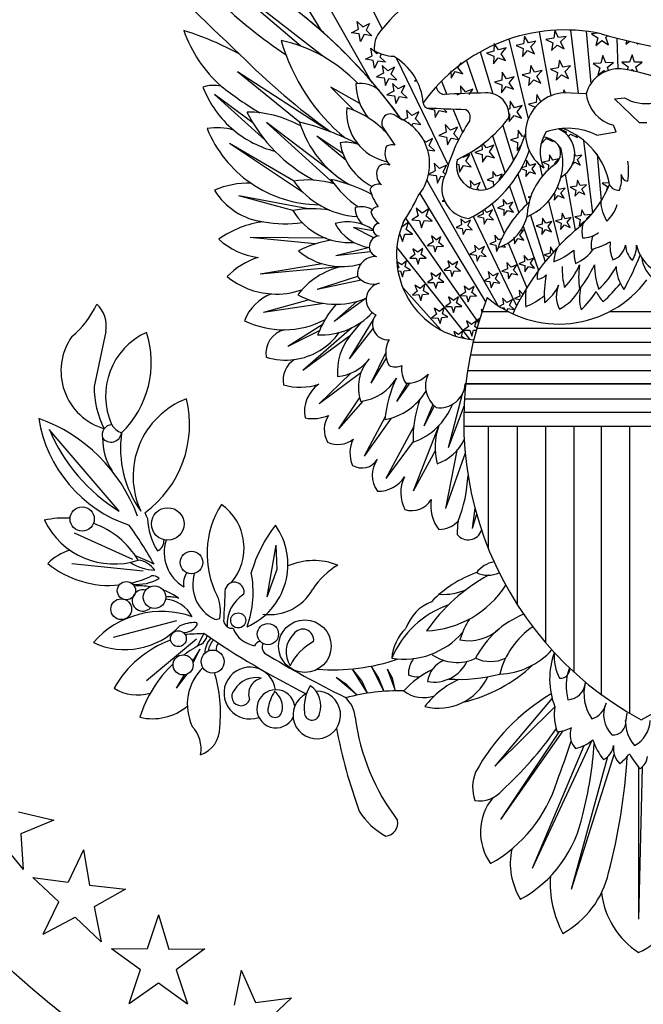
# Model space of a CAD drawing. Extents: x -38 to 38, y -38 to 38.
# Tile 3 of 9: x -18.9 to 0.2, y -21.9 to 8.1. Entities that reach past the tile are written whole.
import ezdxf

# ---------------------------------------------------------------- set-up
doc = ezdxf.new("R2010")
doc.units = 0
doc.header["$MEASUREMENT"] = 0
doc.linetypes.add('solid', pattern=[0])
doc.layers.get('0').update_dxf_attribs({"linetype": 'solid'})
doc.layers.add('7', color=7, linetype='solid')

msp = doc.modelspace()

# ---------------------------------------------------------------- linework, layer by layer
at = {"color": 3, "linetype": 'solid'}
for p, q in [((-13.154, 15.116), (-8.167, 6.305)), ((-13.771, 14.552), (-9.68, 7.82)), ((-10.071, 12.51), (-7.804, 7.854)), ((-10.291, 7.335), (-13.331, 9.922)), ((-9.616, 7.026), (-13.331, 9.922)), ((-8.736, 7.745), (-8.526, 7.855)), ((-8.526, 7.855), (-8.565, 8.089)), ((-8.565, 8.089), (-8.395, 7.923)), ((-8.395, 7.923), (-8.184, 8.033)), ((-8.184, 8.033), (-8.29, 7.82)), ((-2.045, 7.827), (-1.812, 5.891)), ((-8.501, 7.71), (-8.736, 7.745)), ((-8.462, 7.475), (-8.501, 7.71)), ((-8.356, 7.688), (-8.462, 7.475)), ((-8.121, 7.653), (-8.356, 7.688)), ((-8.29, 7.82), (-8.121, 7.653)), ((-3.926, 7.549), (-3.332, 5.119)), ((-3.449, 7.644), (-3.474, 7.407)), ((-3.33, 7.438), (-3.449, 7.644)), ((-2.998, 7.773), (-2.642, 5.817)), ((-2.556, 7.578), (-2.791, 7.542)), ((-2.791, 7.542), (-2.58, 7.433)), ((-2.517, 7.812), (-2.556, 7.578)), ((-2.411, 7.6), (-2.517, 7.812)), ((-2.176, 7.635), (-2.411, 7.6)), ((-2.345, 7.468), (-2.176, 7.635)), ((-1.567, 7.79), (-1.423, 6.185)), ((-1.189, 7.729), (-1.404, 7.716)), ((-1.404, 7.716), (-1.204, 7.588)), ((-1.204, 7.588), (-1.264, 7.358)), ((-0.966, 7.602), (-0.9, 7.657)), ((-0.88, 7.381), (-0.966, 7.602)), ((-0.622, 7.584), (-0.594, 6.645)), ((-8.102, 7.043), (-8.142, 7.278)), ((-8.142, 7.278), (-7.972, 7.111)), ((-4.371, 7.419), (-4.382, 7.181)), ((-4.24, 7.22), (-4.371, 7.419)), ((-4.011, 7.283), (-4.24, 7.22)), ((-4.159, 7.098), (-4.011, 7.283)), ((-3.474, 7.407), (-3.707, 7.358)), ((-3.707, 7.358), (-3.489, 7.261)), ((-3.489, 7.261), (-3.514, 7.024)), ((-3.098, 7.487), (-3.33, 7.438)), ((-3.257, 7.31), (-3.098, 7.487)), ((-3.138, 7.104), (-3.257, 7.31)), ((-2.58, 7.433), (-2.619, 7.198)), ((-2.619, 7.198), (-2.45, 7.365)), ((-2.45, 7.365), (-2.239, 7.256)), ((-2.239, 7.256), (-2.345, 7.468)), ((-1.264, 7.358), (-1.08, 7.509)), ((-1.08, 7.509), (-0.88, 7.381)), ((-0.317, 7.508), (-0.353, 7.397)), ((-0.353, 7.397), (-0.23, 7.486)), ((-0.025, 7.437), (0.031, 7.397)), ((0.031, 7.397), (0.022, 7.426)), ((-8.313, 6.933), (-8.102, 7.043)), ((-8.078, 6.898), (-8.313, 6.933)), ((-7.972, 7.111), (-7.919, 7.139)), ((-7.822, 7.099), (-7.867, 7.008)), ((-7.867, 7.008), (-7.697, 6.842)), ((-7.377, 6.977), (-5.781, 3.699)), ((-4.808, 7.157), (-4.412, 5.88)), ((-4.382, 7.181), (-4.611, 7.118)), ((-4.611, 7.118), (-4.389, 7.034)), ((-4.389, 7.034), (-4.399, 6.797)), ((-4.399, 6.797), (-4.251, 6.983)), ((-4.251, 6.983), (-4.029, 6.899)), ((-4.029, 6.899), (-4.159, 7.098)), ((-3.514, 7.024), (-3.355, 7.201)), ((-3.355, 7.201), (-3.138, 7.104)), ((-1.052, 7.047), (-1.112, 6.817)), ((-0.965, 6.825), (-1.052, 7.047)), ((-0.161, 7.073), (-0.235, 6.847)), ((-0.088, 6.847), (-0.161, 7.073)), ((-8.038, 6.664), (-8.078, 6.898)), ((-7.932, 6.877), (-8.038, 6.664)), ((-7.697, 6.842), (-7.932, 6.877)), ((-7.631, 6.58), (-7.801, 6.746)), ((-7.801, 6.746), (-7.762, 6.512)), ((-7.421, 6.69), (-7.631, 6.58)), ((-7.526, 6.477), (-7.421, 6.69)), ((-5.483, 6.679), (-5.379, 6.835)), ((-5.334, 6.493), (-5.483, 6.679)), ((-5.223, 6.9), (-4.88, 5.901)), ((-3.259, 6.748), (-3.284, 6.512)), ((-3.14, 6.542), (-3.259, 6.748)), ((-2.42, 6.673), (-2.655, 6.637)), ((-2.655, 6.637), (-2.444, 6.528)), ((-2.381, 6.907), (-2.42, 6.673)), ((-2.274, 6.695), (-2.381, 6.907)), ((-2.039, 6.73), (-2.274, 6.695)), ((-2.209, 6.563), (-2.039, 6.73)), ((-1.112, 6.817), (-1.349, 6.802)), ((-1.349, 6.802), (-1.149, 6.674)), ((-1.149, 6.674), (-1.209, 6.444)), ((-0.728, 6.84), (-0.965, 6.825)), ((-0.912, 6.689), (-0.728, 6.84)), ((-0.875, 6.596), (-0.912, 6.689)), ((-0.472, 6.847), (-0.28, 6.707)), ((-0.235, 6.847), (-0.472, 6.847)), ((-0.28, 6.707), (-0.31, 6.613)), ((-0.2, 6.593), (-0.161, 6.621)), ((-0.161, 6.621), (-0.092, 6.571)), ((0.15, 6.847), (-0.088, 6.847)), ((-0.042, 6.707), (0.15, 6.847)), ((0.009, 6.549), (-0.042, 6.707)), ((-9.406, 4.728), (-12.223, 6.552)), ((-10.325, 5.014), (-12.223, 6.552)), ((-7.762, 6.512), (-7.972, 6.402)), ((-7.972, 6.402), (-7.737, 6.367)), ((-7.737, 6.367), (-7.698, 6.133)), ((-7.698, 6.133), (-7.592, 6.345)), ((-7.592, 6.345), (-7.357, 6.311)), ((-7.357, 6.311), (-7.526, 6.477)), ((-5.705, 6.585), (-5.695, 6.358)), ((-5.695, 6.358), (-5.564, 6.556)), ((-5.564, 6.556), (-5.334, 6.493)), ((-4.128, 6.536), (-4.139, 6.299)), ((-3.997, 6.338), (-4.128, 6.536)), ((-3.768, 6.401), (-3.997, 6.338)), ((-3.916, 6.215), (-3.768, 6.401)), ((-3.284, 6.512), (-3.516, 6.462)), ((-3.516, 6.462), (-3.299, 6.366)), ((-3.299, 6.366), (-3.324, 6.129)), ((-2.908, 6.592), (-3.14, 6.542)), ((-3.067, 6.415), (-2.908, 6.592)), ((-2.948, 6.209), (-3.067, 6.415)), ((-2.444, 6.528), (-2.483, 6.293)), ((-2.483, 6.293), (-2.313, 6.46)), ((-2.313, 6.46), (-2.102, 6.351)), ((-2.102, 6.351), (-2.209, 6.563)), ((-1.209, 6.444), (-1.025, 6.595)), ((-1.025, 6.595), (-0.97, 6.56)), ((-8.644, 5.362), (-9.367, 6.085)), ((-8.481, 5.578), (-9.367, 6.085)), ((-7.315, 6.027), (-7.484, 6.193)), ((-7.484, 6.193), (-7.445, 5.959)), ((-7.104, 6.137), (-7.315, 6.027)), ((-7.21, 5.924), (-7.104, 6.137)), ((-6.753, 6.304), (-6.809, 6.279)), ((-6.809, 6.279), (-6.731, 6.263)), ((-5.988, 6.262), (-5.822, 5.862)), ((-5.253, 5.937), (-5.401, 6.123)), ((-5.401, 6.123), (-5.39, 5.885)), ((-5.03, 6.02), (-5.253, 5.937)), ((-5.14, 5.854), (-5.03, 6.02)), ((-4.139, 6.299), (-4.368, 6.235)), ((-4.368, 6.235), (-4.145, 6.152)), ((-4.145, 6.152), (-4.156, 5.914)), ((-4.156, 5.914), (-4.008, 6.1)), ((-4.008, 6.1), (-3.785, 6.017)), ((-3.785, 6.017), (-3.916, 6.215)), ((-3.324, 6.129), (-3.165, 6.306)), ((-3.165, 6.306), (-2.948, 6.209)), ((-11.753, 4.993), (-12.925, 5.857)), ((-11.387, 4.471), (-12.925, 5.857)), ((-7.445, 5.959), (-7.656, 5.849)), ((-7.656, 5.849), (-7.42, 5.814)), ((-7.42, 5.814), (-7.381, 5.579)), ((-7.381, 5.579), (-7.275, 5.792)), ((-7.275, 5.792), (-7.04, 5.757)), ((-7.04, 5.757), (-7.21, 5.924)), ((-5.39, 5.885), (-5.52, 5.837)), ((-3.069, 5.853), (-3.094, 5.616)), ((-2.946, 5.639), (-3.069, 5.853)), ((-2.245, 6.002), (-2.261, 5.906)), ((-1.563, 5.882), (-2.249, 5.907)), ((-2.196, 5.905), (-2.245, 6.002)), ((-0.699, 5.73), (-0.394, 5.755)), ((0.068, 4.993), (-0.699, 5.73)), ((-6.436, 5.443), (-6.203, 5.394)), ((-5.827, 5.315), (-5.928, 5.427)), ((-3.885, 5.654), (-3.895, 5.416)), ((-3.754, 5.455), (-3.885, 5.654)), ((-3.524, 5.519), (-3.754, 5.455)), ((-3.673, 5.333), (-3.524, 5.519)), ((-3.094, 5.616), (-3.326, 5.567)), ((-3.326, 5.567), (-3.118, 5.474)), ((-7.371, 5.201), (-7.175, 5.087)), ((-7.021, 5.147), (-7.156, 5.077)), ((-6.891, 5.215), (-7.061, 5.382)), ((-7.061, 5.382), (-7.021, 5.147)), ((-6.68, 5.325), (-6.891, 5.215)), ((-6.786, 5.112), (-6.68, 5.325)), ((-6.203, 5.394), (-6.178, 5.158)), ((-6.178, 5.158), (-6.059, 5.364)), ((-6.059, 5.364), (-5.827, 5.315)), ((-5.638, 5.415), (-5.344, 4.703)), ((-3.895, 5.416), (-3.945, 5.403)), ((-3.923, 5.278), (-3.902, 5.27)), ((-3.902, 5.27), (-3.913, 5.032)), ((-3.913, 5.032), (-3.764, 5.218)), ((-3.764, 5.218), (-3.542, 5.134)), ((-3.542, 5.134), (-3.673, 5.333)), ((-9.355, 3.501), (-11.338, 5.004)), ((-9.27, 3.128), (-11.338, 5.004)), ((-7.767, 4.84), (-7.411, 4.307)), ((-7.04, 5.009), (-6.997, 5.002)), ((-6.997, 5.002), (-6.993, 4.977)), ((-6.892, 4.899), (-6.852, 4.981)), ((-6.852, 4.981), (-6.617, 4.946)), ((-6.617, 4.946), (-6.786, 5.112)), ((-5.711, 4.765), (-5.871, 4.941)), ((-5.871, 4.941), (-5.845, 4.705)), ((-5.494, 4.862), (-5.711, 4.765)), ((-5.613, 4.655), (-5.494, 4.862)), ((-4.113, 4.915), (-3.78, 3.838)), ((-0.648, 4.713), (-0.725, 4.917)), ((0.292, 4.993), (0.068, 4.993)), ((-9.003, 4.059), (-9.799, 4.586)), ((-8.913, 3.851), (-9.799, 4.586)), ((-5.845, 4.705), (-6.063, 4.608)), ((-6.063, 4.608), (-5.83, 4.559)), ((-5.83, 4.559), (-5.805, 4.322)), ((-5.805, 4.322), (-5.686, 4.528)), ((-5.686, 4.528), (-5.454, 4.479)), ((-5.454, 4.479), (-5.613, 4.655)), ((-4.431, 4.591), (-4.04, 3.452)), ((-3.652, 4.534), (-3.881, 4.471)), ((-3.641, 4.772), (-3.652, 4.534)), ((-3.51, 4.573), (-3.641, 4.772)), ((-3.44, 4.593), (-3.51, 4.573)), ((-2.946, 4.336), (-2.785, 4.515)), ((-2.785, 4.515), (-2.568, 4.418)), ((-2.353, 4.812), (-2.171, 4.718)), ((-2.171, 4.718), (-2.181, 4.661)), ((-2.107, 4.585), (-2.041, 4.65)), ((-2.041, 4.65), (-1.83, 4.54)), ((-1.83, 4.54), (-1.87, 4.621)), ((-1.233, 4.612), (-0.648, 4.713)), ((-10.511, 3.217), (-12.468, 4.357)), ((-10.204, 2.856), (-12.468, 4.357)), ((-6.468, 4.404), (-6.544, 4.479)), ((-6.257, 4.514), (-6.468, 4.404)), ((-6.363, 4.301), (-6.257, 4.514)), ((-6.193, 4.134), (-6.363, 4.301)), ((-4.754, 4.322), (-4.747, 4.171)), ((-4.61, 4.223), (-4.713, 4.353)), ((-4.387, 4.306), (-4.61, 4.223)), ((-4.518, 4.108), (-4.387, 4.306)), ((-3.881, 4.471), (-3.658, 4.387)), ((-3.658, 4.387), (-3.669, 4.15)), ((-3.669, 4.15), (-3.547, 4.302)), ((-2.568, 4.418), (-2.593, 4.462)), ((-1.64, 4.457), (-1.372, 2.227)), ((-6.412, 4.167), (-6.193, 4.134)), ((-5.338, 3.929), (-5.354, 3.947)), ((-5.121, 4.026), (-5.338, 3.929)), ((-5.24, 3.82), (-5.121, 4.026)), ((-5.092, 4.094), (-4.623, 2.958)), ((-4.747, 4.171), (-4.97, 4.088)), ((-4.97, 4.088), (-4.741, 4.024)), ((-4.741, 4.024), (-4.73, 3.787)), ((-4.73, 3.787), (-4.599, 3.985)), ((-4.599, 3.985), (-4.37, 3.922)), ((-4.37, 3.922), (-4.518, 4.108)), ((-2.679, 4.018), (-2.699, 3.829)), ((-2.584, 3.853), (-2.679, 4.018)), ((-1.88, 3.977), (-1.911, 4.039)), ((-1.692, 4.005), (-1.88, 3.977)), ((-1.828, 3.872), (-1.692, 4.005)), ((-1.229, 4.03), (-1.101, 2.611)), ((-6.044, 3.592), (-6.214, 3.759)), ((-6.214, 3.759), (-6.175, 3.524)), ((-5.834, 3.702), (-6.044, 3.592)), ((-5.939, 3.489), (-5.834, 3.702)), ((-5.527, 3.738), (-5.457, 3.723)), ((-5.472, 3.869), (-5.507, 3.853)), ((-5.474, 3.888), (-5.472, 3.869)), ((-5.457, 3.723), (-5.432, 3.486)), ((-5.432, 3.486), (-5.313, 3.692)), ((-5.313, 3.692), (-5.08, 3.643)), ((-5.08, 3.643), (-5.24, 3.82)), ((-3.394, 3.656), (-3.536, 3.616)), ((-3.386, 3.846), (-3.394, 3.656)), ((-3.281, 3.687), (-3.386, 3.846)), ((-3.098, 3.737), (-3.281, 3.687)), ((-3.216, 3.589), (-3.098, 3.737)), ((-2.99, 3.72), (-2.903, 3.363)), ((-2.699, 3.829), (-2.885, 3.789)), ((-2.885, 3.789), (-2.712, 3.712)), ((-2.712, 3.712), (-2.729, 3.548)), ((-2.398, 3.893), (-2.584, 3.853)), ((-2.525, 3.751), (-2.398, 3.893)), ((-2.51, 3.725), (-2.525, 3.751)), ((-1.981, 3.721), (-1.912, 3.789)), ((-1.912, 3.789), (-1.743, 3.702)), ((-1.743, 3.702), (-1.828, 3.872)), ((-6.175, 3.524), (-6.385, 3.414)), ((-6.385, 3.414), (-6.15, 3.379)), ((-6.15, 3.379), (-6.111, 3.145)), ((-6.111, 3.145), (-6.005, 3.358)), ((-6.005, 3.358), (-5.905, 3.343)), ((-5.869, 3.42), (-5.939, 3.489)), ((-4.412, 3.319), (-4.59, 3.253)), ((-4.302, 3.361), (-4.421, 3.509)), ((-4.421, 3.509), (-4.412, 3.319)), ((-4.134, 3.424), (-4.302, 3.361)), ((-4.225, 3.265), (-4.134, 3.424)), ((-3.65, 3.42), (-3.367, 2.505)), ((-3.548, 3.594), (-3.4, 3.538)), ((-3.4, 3.538), (-3.408, 3.348)), ((-3.408, 3.348), (-3.289, 3.497)), ((-3.289, 3.497), (-3.111, 3.43)), ((-3.111, 3.43), (-3.216, 3.589)), ((-2.207, 3.421), (-1.896, 1.708)), ((-6.432, 3.239), (-4.268, -0.587)), ((-5.086, 3.039), (-5.129, 3.02)), ((-4.978, 3.087), (-5.106, 3.228)), ((-5.106, 3.228), (-5.086, 3.039)), ((-4.805, 3.165), (-4.978, 3.087)), ((-4.899, 3), (-4.805, 3.165)), ((-4.59, 3.253), (-4.407, 3.202)), ((-4.407, 3.202), (-4.4, 3.046)), ((-4.21, 3.246), (-4.225, 3.265)), ((-3.905, 3.061), (-3.625, 2.246)), ((-2.394, 2.958), (-2.436, 3.031)), ((-1.86, 3.054), (-2.049, 3.026)), ((-2.049, 3.026), (-1.88, 2.938)), ((-1.829, 3.242), (-1.86, 3.054)), ((-1.744, 3.072), (-1.829, 3.242)), ((-1.556, 3.1), (-1.744, 3.072)), ((-1.692, 2.967), (-1.556, 3.1)), ((-0.879, 3.163), (-1.069, 3.151)), ((-1.069, 3.151), (-0.908, 3.049)), ((-0.908, 3.049), (-0.949, 2.891)), ((-0.869, 3.2), (-0.879, 3.163)), ((-10.529, 2.31), (-12.188, 2.757)), ((-10.065, 2.362), (-12.188, 2.757)), ((-6.647, 2.829), (-4.638, -0.476)), ((-4.846, 2.94), (-4.899, 3)), ((-3.253, 2.745), (-3.334, 2.723)), ((-3.334, 2.723), (-3.269, 2.698)), ((-2.546, 2.827), (-2.521, 2.816)), ((-2.521, 2.816), (-2.541, 2.627)), ((-2.541, 2.627), (-2.414, 2.769)), ((-2.414, 2.769), (-2.24, 2.691)), ((-2.208, 2.997), (-2.394, 2.958)), ((-2.335, 2.856), (-2.208, 2.997)), ((-2.24, 2.691), (-2.335, 2.856)), ((-1.88, 2.938), (-1.911, 2.751)), ((-1.911, 2.751), (-1.775, 2.884)), ((-1.775, 2.884), (-1.607, 2.797)), ((-1.607, 2.797), (-1.692, 2.967)), ((-5.904, 2.633), (-5.962, 2.603)), ((-5.962, 2.603), (-5.886, 2.591)), ((-4.442, 2.521), (-4.066, 1.611)), ((-4.09, 2.462), (-4.269, 2.396)), ((-3.98, 2.504), (-4.099, 2.652)), ((-4.099, 2.652), (-4.09, 2.462)), ((-3.802, 2.571), (-3.98, 2.504)), ((-3.907, 2.412), (-3.802, 2.571)), ((-3.789, 2.263), (-3.907, 2.412)), ((-2.715, 2.597), (-2.383, 1.241)), ((-6.698, 2.154), (-6.897, 2.025)), ((-6.574, 2.234), (-6.758, 2.384)), ((-6.758, 2.384), (-6.698, 2.154)), ((-6.374, 2.363), (-6.574, 2.234)), ((-6.46, 2.141), (-6.374, 2.363)), ((-6.276, 1.991), (-6.46, 2.141)), ((-5.02, 2.135), (-3.689, -0.598)), ((-4.712, 2.203), (-4.886, 2.126)), ((-4.886, 2.126), (-4.7, 2.086)), ((-4.724, 2.313), (-4.712, 2.203)), ((-4.605, 2.251), (-4.685, 2.34)), ((-4.431, 2.329), (-4.605, 2.251)), ((-4.526, 2.164), (-4.431, 2.329)), ((-4.399, 2.023), (-4.526, 2.164)), ((-4.269, 2.396), (-4.085, 2.345)), ((-4.085, 2.345), (-4.077, 2.155)), ((-4.077, 2.155), (-3.972, 2.314)), ((-3.972, 2.314), (-3.789, 2.263)), ((-3.263, 2.169), (-2.821, 0.742)), ((-2.299, 2.227), (-2.319, 2.038)), ((-2.204, 2.062), (-2.299, 2.227)), ((-1.724, 2.149), (-1.912, 2.121)), ((-1.912, 2.121), (-1.744, 2.033)), ((-1.693, 2.337), (-1.724, 2.149)), ((-1.608, 2.167), (-1.693, 2.337)), ((-1.42, 2.195), (-1.608, 2.167)), ((-1.555, 2.062), (-1.42, 2.195)), ((-7.186, 1.818), (-7.201, 1.829)), ((-6.994, 1.959), (-7.186, 1.818)), ((-4.854, -1.111), (-7.076, 2.076)), ((-7.066, 1.732), (-6.994, 1.959)), ((-6.897, 2.025), (-6.66, 2.012)), ((-6.66, 2.012), (-6.599, 1.782)), ((-6.599, 1.782), (-6.513, 2.004)), ((-6.513, 2.004), (-6.276, 1.991)), ((-5.37, 1.879), (-5.539, 1.791)), ((-5.4, 2.055), (-5.37, 1.879)), ((-5.266, 1.934), (-5.384, 2.049)), ((-5.097, 2.022), (-5.266, 1.934)), ((-5.182, 1.851), (-5.097, 2.022)), ((-5.046, 1.718), (-5.182, 1.851)), ((-4.7, 2.086), (-4.68, 1.897)), ((-4.68, 1.897), (-4.585, 2.062)), ((-4.585, 2.062), (-4.399, 2.023)), ((-3.484, 1.835), (-3.02, 0.483)), ((-2.907, 1.891), (-3.091, 1.84)), ((-3.091, 1.84), (-2.913, 1.773)), ((-2.899, 2.081), (-2.907, 1.891)), ((-2.794, 1.922), (-2.899, 2.081)), ((-2.611, 1.973), (-2.794, 1.922)), ((-2.729, 1.824), (-2.611, 1.973)), ((-2.625, 1.665), (-2.729, 1.824)), ((-2.319, 2.038), (-2.505, 1.998)), ((-2.505, 1.998), (-2.331, 1.921)), ((-2.331, 1.921), (-2.351, 1.732)), ((-2.351, 1.732), (-2.224, 1.873)), ((-2.224, 1.873), (-2.05, 1.796)), ((-2.018, 2.102), (-2.204, 2.062)), ((-2.145, 1.961), (-2.018, 2.102)), ((-2.05, 1.796), (-2.145, 1.961)), ((-1.744, 2.033), (-1.775, 1.846)), ((-1.775, 1.846), (-1.639, 1.979)), ((-1.639, 1.979), (-1.609, 1.964)), ((-1.541, 2.034), (-1.555, 2.062)), ((-8.071, 1.687), (-8.681, 1.791)), ((-8.057, 1.479), (-8.681, 1.791)), ((-7.258, 1.591), (-7.183, 1.366)), ((-7.183, 1.366), (-7.111, 1.592)), ((-7.111, 1.592), (-6.873, 1.594)), ((-6.873, 1.594), (-7.066, 1.732)), ((-6.147, 1.42), (-6.294, 1.541)), ((-6.294, 1.541), (-6.245, 1.357)), ((-6.147, 1.42), (-6.003, 1.514)), ((-6.071, 1.336), (-6.003, 1.514)), ((-5.539, 1.791), (-5.351, 1.763)), ((-5.351, 1.763), (-5.319, 1.576)), ((-5.319, 1.576), (-5.234, 1.746)), ((-5.234, 1.746), (-5.046, 1.718)), ((-4.232, 1.416), (-4.359, 1.557)), ((-4.359, 1.557), (-4.339, 1.368)), ((-3.586, 1.555), (-3.481, 1.714)), ((-3.467, 1.406), (-3.586, 1.555)), ((-3.481, 1.714), (-3.581, 1.676)), ((-2.913, 1.773), (-2.921, 1.583)), ((-2.921, 1.583), (-2.803, 1.732)), ((-2.803, 1.732), (-2.625, 1.665)), ((-9.856, 1.29), (-11.832, 1.486)), ((-9.513, 1.464), (-11.832, 1.486)), ((-6.421, 1.243), (-6.231, 1.233)), ((-6.245, 1.357), (-6.405, 1.254)), ((-6.231, 1.233), (-6.182, 1.049)), ((-6.182, 1.049), (-6.114, 1.226)), ((-6.114, 1.226), (-5.924, 1.216)), ((-5.924, 1.216), (-6.071, 1.336)), ((-4.842, 1.122), (-4.978, 1.255)), ((-4.978, 1.255), (-4.947, 1.068)), ((-4.674, 1.21), (-4.842, 1.122)), ((-4.759, 1.04), (-4.674, 1.21)), ((-4.339, 1.368), (-4.513, 1.29)), ((-4.513, 1.29), (-4.327, 1.251)), ((-4.327, 1.251), (-4.307, 1.062)), ((-4.144, 1.455), (-4.232, 1.416)), ((-4.161, 1.216), (-4.026, 1.187)), ((-4.026, 1.187), (-4.083, 1.25)), ((-3.949, 1.326), (-3.38, -0.05)), ((-3.787, 1.494), (-3.764, 1.488)), ((-3.763, 1.469), (-3.755, 1.298)), ((-3.755, 1.298), (-3.65, 1.457)), ((-3.65, 1.457), (-3.467, 1.406)), ((-8.189, 1.183), (-9.215, 0.927)), ((-8.155, 1.054), (-9.215, 0.927)), ((-5.109, -1.626), (-7.35, 1.191)), ((-6.799, 0.965), (-6.953, 0.853)), ((-6.705, 1.035), (-6.859, 1.146)), ((-6.859, 1.146), (-6.799, 0.965)), ((-6.552, 1.148), (-6.705, 1.035)), ((-6.609, 0.967), (-6.552, 1.148)), ((-6.455, 0.856), (-6.609, 0.967)), ((-4.947, 1.068), (-5.115, 0.98)), ((-5.115, 0.98), (-4.927, 0.952)), ((-4.927, 0.952), (-4.896, 0.764)), ((-4.896, 0.764), (-4.811, 0.934)), ((-4.811, 0.934), (-4.623, 0.907)), ((-4.623, 0.907), (-4.759, 1.04)), ((-4.307, 1.062), (-4.233, 1.188)), ((-3.337, 0.79), (-3.456, 0.939)), ((-3.456, 0.939), (-3.447, 0.749)), ((-2.664, 1.008), (-2.847, 0.958)), ((-2.847, 0.958), (-2.691, 0.899)), ((-2.655, 1.199), (-2.664, 1.008)), ((-2.558, 1.051), (-2.655, 1.199)), ((-9.638, 0.686), (-11.527, 0.368)), ((-7.198, 0.65), (-7.354, 0.748)), ((-7.354, 0.738), (-7.288, 0.574)), ((-7.052, 0.771), (-7.198, 0.65)), ((-7.099, 0.587), (-7.052, 0.771)), ((-6.953, 0.853), (-6.762, 0.854)), ((-6.762, 0.854), (-6.702, 0.673)), ((-6.702, 0.673), (-6.645, 0.855)), ((-6.645, 0.855), (-6.455, 0.856)), ((-5.646, 0.654), (-5.794, 0.774)), ((-5.794, 0.774), (-5.745, 0.59)), ((-5.487, 0.757), (-5.646, 0.654)), ((-5.555, 0.58), (-5.487, 0.757)), ((-3.858, 0.58), (-3.986, 0.721)), ((-3.986, 0.721), (-3.966, 0.532)), ((-3.685, 0.657), (-3.858, 0.58)), ((-3.78, 0.493), (-3.685, 0.657)), ((-3.447, 0.749), (-3.625, 0.682)), ((-3.625, 0.682), (-3.442, 0.631)), ((-3.442, 0.631), (-3.434, 0.441)), ((-3.159, 0.857), (-3.337, 0.79)), ((-3.264, 0.698), (-3.159, 0.857)), ((-3.145, 0.549), (-3.264, 0.698)), ((-9.093, 0.589), (-11.527, 0.368)), ((-7.288, 0.574), (-7.333, 0.537)), ((-7.319, 0.46), (-7.245, 0.465)), ((-7.245, 0.465), (-7.174, 0.289)), ((-7.174, 0.289), (-7.127, 0.473)), ((-7.127, 0.473), (-6.938, 0.486)), ((-6.938, 0.486), (-7.099, 0.587)), ((-6.162, 0.298), (-6.317, 0.409)), ((-6.317, 0.409), (-6.257, 0.228)), ((-6.009, 0.411), (-6.162, 0.298)), ((-6.066, 0.23), (-6.009, 0.411)), ((-5.745, 0.59), (-5.905, 0.487)), ((-5.905, 0.487), (-5.715, 0.477)), ((-5.715, 0.477), (-5.667, 0.293)), ((-5.667, 0.293), (-5.598, 0.47)), ((-5.598, 0.47), (-5.408, 0.46)), ((-5.408, 0.46), (-5.555, 0.58)), ((-4.419, 0.311), (-4.555, 0.444)), ((-4.555, 0.444), (-4.523, 0.256)), ((-4.25, 0.399), (-4.419, 0.311)), ((-4.335, 0.228), (-4.25, 0.399)), ((-3.966, 0.532), (-4.139, 0.454)), ((-4.139, 0.454), (-3.953, 0.415)), ((-3.953, 0.415), (-3.933, 0.226)), ((-3.933, 0.226), (-3.838, 0.391)), ((-3.838, 0.391), (-3.652, 0.351)), ((-3.652, 0.351), (-3.78, 0.493)), ((-3.434, 0.441), (-3.329, 0.6)), ((-3.329, 0.6), (-3.145, 0.549)), ((-8.554, 0.292), (-9.785, -0.097)), ((-8.442, 0.187), (-9.785, -0.097)), ((-6.638, -0.075), (-6.799, 0.026)), ((-6.799, 0.026), (-6.728, -0.15)), ((-6.491, 0.047), (-6.638, -0.075)), ((-6.538, -0.138), (-6.491, 0.047)), ((-6.257, 0.228), (-6.41, 0.116)), ((-6.41, 0.116), (-6.22, 0.117)), ((-6.22, 0.117), (-6.16, -0.064)), ((-6.16, -0.064), (-6.102, 0.118)), ((-6.102, 0.118), (-5.912, 0.119)), ((-5.912, 0.119), (-6.066, 0.23)), ((-5.15, -0.115), (-5.298, 0.005)), ((-5.298, 0.005), (-5.249, -0.179)), ((-4.523, 0.256), (-4.692, 0.168)), ((-4.692, 0.168), (-4.504, 0.14)), ((-4.504, 0.14), (-4.472, -0.047)), ((-4.472, -0.047), (-4.388, 0.123)), ((-4.388, 0.123), (-4.199, 0.095)), ((-4.199, 0.095), (-4.335, 0.228)), ((-6.004, -1.339), (-7.173, -0.038)), ((-6.728, -0.15), (-6.874, -0.272)), ((-6.874, -0.272), (-6.684, -0.259)), ((-6.684, -0.259), (-6.614, -0.436)), ((-6.614, -0.436), (-6.567, -0.252)), ((-6.567, -0.252), (-6.377, -0.239)), ((-6.377, -0.239), (-6.538, -0.138)), ((-5.249, -0.179), (-5.409, -0.282)), ((-5.409, -0.282), (-5.219, -0.293)), ((-5.219, -0.293), (-5.17, -0.476)), ((-5.17, -0.476), (-5.102, -0.299)), ((-4.99, -0.012), (-5.15, -0.115)), ((-5.102, -0.299), (-4.912, -0.31)), ((-5.059, -0.189), (-4.99, -0.012)), ((-4.912, -0.31), (-5.059, -0.189)), ((-3.498, -0.247), (-3.608, -0.125)), ((-3.608, -0.125), (-3.589, -0.302)), ((-10.034, -0.418), (-11.426, -0.801)), ((-9.587, -0.526), (-11.426, -0.801)), ((-8.287, -0.369), (-9.266, -1.08)), ((-8.58, -0.467), (-9.266, -1.08)), ((-5.714, -0.509), (-5.867, -0.621)), ((-5.619, -0.439), (-5.774, -0.328)), ((-5.774, -0.328), (-5.714, -0.509)), ((-5.466, -0.326), (-5.619, -0.439)), ((-5.524, -0.507), (-5.466, -0.326)), ((-5.369, -0.618), (-5.524, -0.507)), ((-4.09, -0.55), (-4.22, -0.618)), ((-3.986, -0.496), (-4.122, -0.363)), ((-4.122, -0.363), (-4.09, -0.55)), ((-3.817, -0.408), (-3.986, -0.496)), ((-3.902, -0.578), (-3.817, -0.408)), ((-3.766, -0.711), (-3.902, -0.578)), ((-3.589, -0.302), (-3.752, -0.375)), ((-3.752, -0.375), (-3.589, -0.41)), ((-6.142, -0.853), (-6.288, -0.975)), ((-6.052, -0.778), (-6.213, -0.677)), ((-6.213, -0.677), (-6.142, -0.853)), ((-5.906, -0.656), (-6.052, -0.778)), ((-5.952, -0.841), (-5.906, -0.656)), ((-5.791, -0.942), (-5.952, -0.841)), ((-5.867, -0.621), (-5.677, -0.62)), ((-5.677, -0.62), (-5.617, -0.801)), ((-5.617, -0.801), (-5.559, -0.619)), ((-5.559, -0.619), (-5.369, -0.618)), ((-4.733, -0.739), (-4.769, -0.71)), ((-4.769, -0.71), (-4.749, -0.785)), ((-4.746, -0.775), (-3.95, -0.775)), ((-4.166, -0.652), (-4.071, -0.666)), ((-4.071, -0.666), (-4.063, -0.712)), ((-3.988, -0.752), (-3.954, -0.683)), ((-3.954, -0.683), (-3.766, -0.711)), ((-0.841, -0.775), (1.398, -0.775)), ((-9.636, -1.182), (-10.689, -1.843)), ((-8.072, -1.019), (-8.808, -2.224)), ((-8.429, -1.092), (-8.798, -1.53)), ((-6.288, -0.975), (-6.098, -0.963)), ((-6.098, -0.963), (-6.028, -1.139)), ((-6.028, -1.139), (-5.981, -0.955)), ((-5.981, -0.955), (-5.791, -0.942)), ((-5.065, -1.167), (-5.219, -1.056)), ((-5.219, -1.056), (-5.159, -1.237)), ((-4.911, -1.055), (-5.065, -1.167)), ((-4.969, -1.236), (-4.911, -1.055)), ((-4.817, -0.989), (-4.895, -1.039)), ((-4.895, -1.039), (-4.834, -1.043)), ((-16.25, -1.385), (-16.606, -3.062)), ((-9.724, -1.368), (-10.689, -1.843)), ((-8.727, -1.269), (-10.231, -2.579)), ((-8.081, -1.289), (-8.808, -2.224)), ((-5.465, -1.481), (-5.61, -1.389)), ((-5.61, -1.389), (-5.555, -1.528)), ((-5.334, -1.372), (-5.465, -1.481)), ((-5.376, -1.538), (-5.334, -1.372)), ((-5.159, -1.237), (-5.313, -1.349)), ((-5.313, -1.349), (-5.123, -1.348)), ((-5.123, -1.348), (-5.063, -1.529)), ((-5.063, -1.529), (-5.005, -1.348)), ((-5.005, -1.348), (-4.924, -1.347)), ((-4.905, -1.282), (-4.969, -1.236)), ((-4.906, -1.284), (5.399, -1.284)), ((-8.795, -1.528), (-10.231, -2.579)), ((-5.282, -1.598), (-5.376, -1.538)), ((-5.02, -1.716), (5.506, -1.716)), ((-7.691, -2.031), (-8.148, -2.961)), ((-5.104, -2.097), (5.585, -2.097)), ((-7.674, -2.198), (-8.148, -2.961)), ((-8.452, -2.652), (-9.723, -3.596)), ((-8.755, -2.661), (-9.723, -3.596)), ((-5.189, -2.579), (5.663, -2.579)), ((-6.952, -2.958), (-7.36, -3.52)), ((-7.04, -2.962), (-7.36, -3.52)), ((5.695, -2.986), (-5.259, -2.986)), ((-5.243, -2.986), (5.712, -2.986)), ((-5.351, -3.301), (-5.786, -4.943)), ((-8.489, -3.398), (-9.139, -4.358)), ((-8.395, -3.511), (-9.139, -4.358)), ((-5.284, -3.443), (5.747, -3.443)), ((-6.249, -3.621), (-6.522, -4.282)), ((-6.207, -3.663), (-6.522, -4.282)), ((-5.295, -3.65), (-5.786, -4.943)), ((-5.303, -3.85), (5.761, -3.85)), ((-7.708, -3.993), (-8.351, -5.197)), ((-7.526, -4.032), (-8.351, -5.197)), ((-15.844, -6.874), (-17.978, -4.384)), ((-6.836, -4.285), (-7.69, -5.883)), ((-6.067, -4.26), (-6.85, -6.262)), ((-5.306, -4.282), (5.758, -4.282)), ((-4.562, -4.282), (-4.562, -8)), ((-3.672, -4.282), (-3.672, -9.729)), ((-2.808, -4.282), (-2.808, -10.892)), ((-1.944, -4.282), (-1.944, -11.784)), ((-1.106, -4.282), (-1.106, -12.475)), ((-0.242, -4.282), (-0.242, -13.05)), ((-6.857, -4.752), (-7.69, -5.883)), ((-6.181, -5.034), (-6.85, -6.262)), ((-5.516, -5.027), (-5.861, -6.798)), ((-5.263, -5.1), (-5.861, -6.798)), ((-4.964, -6.785), (-5.049, -7.407)), ((-4.914, -6.97), (-5.049, -7.407)), ((-17.216, -7.534), (-15.437, -8.348)), ((-11.321, -9.491), (-11.041, -7.916)), ((-11.016, -8.652), (-11.041, -7.916)), ((-17.292, -8.475), (-15.107, -8.703)), ((-11.321, -9.491), (-11.016, -8.652)), ((-14.09, -10.228), (-16.021, -10.736)), ((-13.48, -10.787), (-15.005, -12.057)), ((-13.252, -10.609), (-13.448, -11.003)), ((-13.379, -11.092), (-13.6, -11.464)), ((-13.379, -11.092), (-13.587, -11.509)), ((-8.424, -12.057), (-8.703, -11.702)), ((-8.244, -12.44), (-8.703, -11.702)), ((-7.916, -11.956), (-8.131, -11.62)), ((-7.738, -12.388), (-8.131, -11.62)), ((-7.484, -11.981), (-7.636, -11.702)), ((-7.407, -12.337), (-7.636, -11.702)), ((-14.09, -12.286), (-13.76, -11.854)), ((-14.09, -12.286), (-13.847, -11.879)), ((-8.881, -12.184), (-9.212, -11.956)), ((-8.576, -12.489), (-9.212, -11.956)), ((-7.738, -12.388), (-7.916, -11.956)), ((-7.407, -12.337), (-7.484, -11.981)), ((-8.576, -12.489), (-8.881, -12.184)), ((-8.244, -12.44), (-8.424, -12.057)), ((-2.605, -12.592), (-4.358, -14.675)), ((-2.518, -12.858), (-4.358, -14.675)), ((-2.278, -13.59), (-4.18, -16.301)), ((-2.393, -13.611), (-4.18, -16.301)), ((-1.387, -13.885), (-3.215, -17.8)), ((-1.633, -14.044), (-3.215, -17.8)), ((-0.707, -14.296), (-2.021, -18.435)), ((-0.909, -14.386), (-2.021, -18.435)), ((0.038, -14.682), (0.038, -19.35)), ((0.154, -14.704), (0.038, -19.35)), ((-18.916, -16.061), (-17.84, -16.325)), ((-17.84, -16.325), (-18.853, -16.735)), ((-18.853, -16.735), (-18.776, -17.824)), ((-19.472, -16.983), (-18.776, -17.824)), ((-16.931, -17.232), (-17.404, -18.217)), ((-16.931, -17.232), (-16.754, -18.305)), ((-18.487, -18.072), (-17.404, -18.217)), ((-18.487, -18.072), (-17.69, -18.82)), ((-16.754, -18.305), (-15.653, -18.432)), ((-15.653, -18.432), (-16.607, -18.966)), ((-18.163, -19.805), (-17.69, -18.82)), ((-16.607, -18.966), (-16.394, -20.037)), ((-14.638, -19.218), (-14.983, -20.255)), ((-14.638, -19.218), (-14.328, -20.261)), ((-18.163, -19.805), (-17.19, -19.29)), ((-17.19, -19.29), (-16.394, -20.037)), ((-16.076, -20.246), (-14.983, -20.255)), ((-16.076, -20.246), (-15.192, -20.889)), ((-14.328, -20.261), (-13.22, -20.248)), ((-13.22, -20.248), (-14.099, -20.898)), ((-15.537, -21.926), (-15.192, -20.889)), ((-14.099, -20.898), (-13.753, -21.934)), ((-12.114, -20.901), (-12.327, -21.973)), ((-12.114, -20.901), (-11.675, -21.897)), ((-15.537, -21.926), (-14.637, -21.292)), ((-14.637, -21.292), (-13.753, -21.934)), ((-11.675, -21.897), (-10.578, -21.746)), ((-10.578, -21.746), (-11.369, -22.5))]:
    msp.add_line(p, q, dxfattribs=at)
for centre, radius in [((0, 0), 37.974), ((-0.006, 0), 36.345), ((-0.006, -0.007), 28.338), ((-16.974, -7.116), 0.37), ((-14.357, -7.268), 0.498), ((-13.633, -8.443), 0.344), ((-15.621, -9.307), 0.279), ((-14.764, -9.504), 0.345), ((-15.78, -9.872), 0.317), ((-12.203, -10.215), 0.23), ((-10.164, -11.003), 0.804), ((-14.033, -10.774), 0.243), ((-11.295, -10.635), 0.325), ((-12.985, -11.473), 0.352), ((-13.887, -11.575), 0.307)]:
    msp.add_circle(centre, radius, dxfattribs=at)
for centre, radius, start, end in [((-3.367, 18.395), 13.508, 214.6778, 236.8603), ((32.073, 54.873), 65.11, 223.19986, 227.22114), ((-2.598, 3.549), 6.755, 88.9793, 140.7163), ((-20.255, -4.253), 16.049, 35.686, 62.5196), ((-20.255, -4.253), 16.049, 35.686, 59.6148), ((-7.221, 7.267), 0.825, 137.3149, 184.4419), ((-2.221, 2.522), 5.309, 77.8743, 144.521), ((-9.989, 9.178), 4.109, 199.4063, 228.1998), ((-16.831, -1.566), 9.837, 61.5668, 72.4501), ((7.721, 40.216), 33.682, 254.8066, 268.7288), ((-11.853, 3.032), 4.578, 43.6888, 77.8821), ((-5.051, 9.216), 6.086, 196.3064, 230.3336), ((3.064, 22.098), 21.373, 224.6244, 234.4176), ((-7.384, 8.324), 1.3, 239.5703, 266.7617), ((-8.353, 5.445), 1.816, 4.9671, 60.4586), ((-0.557, 5.602), 1.044, 86.6185, 164.4466), ((-1.515, -0.159), 6.878, 54.2662, 81.48), ((-12.948, 5.071), 1.067, 78.0821, 108.1583), ((-10.288, 7.228), 3.203, 200.909, 230.1747), ((-5.322, 15.593), 12.028, 231.9952, 238.8506), ((-8.471, 5.315), 0.882, 48.7749, 98.7477), ((-6.918, 6.213), 1.687, 180.8874, 219.2818), ((-5.863, 6.143), 0.29, 189.9137, 261.1121), ((-4.029, -25.699), 31.612, 91.1027, 93.4065), ((-4.603, 5.225), 0.682, 353.2342, 452.88), ((-2.171, 4.662), 1.248, 93.5666, 236.5519), ((-0.438, 6.012), 1.132, 186.6089, 255.3331), ((0.262, 6.915), 1.333, 240.5211, 280.0739), ((-7.334, 5.328), 1.556, 175.5145, 258.3183), ((-9.743, 2.72), 2.861, 43.3845, 72.5392), ((-6.387, 5.597), 0.157, 177.7947, 249.5841), ((3.9, 233.576), 228.36, 267.40425, 267.7041), ((-7.692, 7.443), 4.742, 206.5558, 242.4429), ((-11.952, 1.86), 3.462, 61.26, 89.6951), ((-7.543, 4.992), 0.271, 50.517, 214.297), ((-7.281, 7.696), 4.215, 294.9704, 322.7561), ((-5.382, 5.158), 0.276, 341.1696, 420.9284), ((-12.845, 3.099), 1.743, 73.1722, 100.216), ((-7.194, 5.955), 3.27, 196.7153, 241.0982), ((-12.188, -2.593), 7.832, 62.144, 76.2388), ((-7.872, 3.734), 1.523, 320.2921, 424.6113), ((-0.51, 2.002), 5.537, 146.3717, 164.921), ((-2.126, 2.847), 1.978, 63.1521, 109.3915), ((-3.046, 2.729), 2.227, 9.8856, 69.7922), ((-9.693, 6.226), 3.737, 202.1811, 235.299), ((-10.288, 7.228), 3.203, 230.1747, 255.7133), ((-7.07, 5.775), 3.818, 314.7119, 342.9985), ((-1.891, 4.102), 1.081, 145.5918, 206.4461), ((-2.97, 3.811), 0.752, 30.925, 82.5154), ((-2.733, 4.052), 0.822, 299.4059, 426.4174), ((-8.91, 3.242), 1.155, 70.7179, 98.8563), ((-7.293, 4.678), 1.819, 189.3365, 243.5789), ((-7.221, 4.057), 0.497, 153.2707, 226.5438), ((-7.499, 3.913), 0.404, 77.4043, 114.2848), ((-2.813, 4.071), 0.466, 316.0195, 393.9982), ((-6.749, 5.352), 3.652, 296.047, 340.6194), ((-4.078, 3.778), 1.803, -67.1918, 13.4563), ((-7.548, 3.425), 0.424, 144.6799, 229.9532), ((-7.705, 3.381), 0.346, 65.7998, 123.1829), ((-4.792, 3.676), 0.737, 164.3363, 303.6149), ((-1.351, 2.076), 2.016, 123.9788, 170.3961), ((-1.949, 3.519), 1.684, 349.564, 370.436), ((-5.053, 2.989), 0.923, 150.5656, 264.2227), ((-1.372, 3.266), 0.89, 338.1522, 369.7679), ((-0.275, 3.435), 0.222, 184.7097, 265.2903), ((-11.858, 0.439), 2.714, 89.2178, 113.1526), ((-9.693, 6.226), 3.737, 235.299, 269.4544), ((-10.084, 0.366), 2.88, 73.5843, 98.5221), ((-8.405, 4.695), 2.573, 215.0379, 266.3535), ((-10.507, -1.763), 5.155, 62.3759, 77.2188), ((-6.83, 4.955), 3.048, 213.6715, 236.2104), ((-7.916, 2.829), 0.288, 70.6318, 152.9246), ((-4.03, 4.385), 3.424, 308.5571, 338.1685), ((-0.579, 3.231), 0.298, 203.6283, 276.1161), ((-11.204, 3.964), 2.006, 210.8775, 263.8294), ((-6.701, 3.333), 1.518, 194.2102, 216.6665), ((-15.05, 6.885), 9.313, 327.9517, 333.7124), ((-8.439, 1.705), 0.722, 62.4591, 105.3936), ((-7.927, 2.19), 0.236, 87.9282, 159.2206), ((-1.19, 0.082), 3.257, 130.578, 160.288), ((-4.659, 2.438), 1.321, 287.7488, 358.8509), ((0.06, 2.621), 1.175, 181.5645, 212.6268), ((-1.66, 2.794), 1.088, 312.1431, 344.2395), ((-9.932, -0.92), 3.285, 80.659, 100.474), ((-8.787, 3.369), 2.039, 211.275, 273.6468), ((-7.884, 2.428), 0.747, 182.0572, 226.2581), ((-7.523, 2.451), 0.649, 195.8308, 235.1837), ((-11.056, -1.01), 3.002, 96.9592, 125.4827), ((-10.774, 5.184), 3.279, 258.6439, 279.2062), ((-8.867, 0.585), 1.383, 55.0966, 105.6231), ((-7.998, 2.576), 1.406, 207.8991, 261.9612), ((-7.885, 1.727), 0.191, 92.6373, 267.3627), ((-4.784, 0.933), 2.579, 156.9374, 265.1801), ((-0.56, 1.675), 1.132, 168.1949, 189.8323), ((-7.869, 1.212), 0.326, 94.3038, 252.0464), ((3.227, -4.126), 7.764, 131.2926, 155.002), ((-1.644, 2.239), 0.758, 267.6825, 307.5907), ((-0.49, 1.235), 0.921, 160.8418, 187.3557), ((-11.306, 3.08), 2.221, 227.787, 262.5699), ((-8.924, -1.637), 3.072, 97.7772, 117.82), ((-2.314, 4.099), 3.118, 286.9869, 298.5124), ((0.191, 1.221), 1.026, 172.2756, 204.1597), ((-0.952, 1.371), 0.606, 289.9812, 348.4916), ((0.268, 1.264), 0.627, 181.3346, 228.5824), ((-0.881, 1.242), 0.861, -31.3394, 0.9244), ((1.139, 1.504), 1.186, 192.1986, 232.4574), ((-9.042, 2.631), 2.035, 229.6913, 286.9227), ((-8.013, 0.358), 0.545, 85.5003, 186.9945), ((-1.441, 0.697), 1.114, 154.8634, 177.3509), ((-3.233, 2.613), 1.984, 290.014, 310.5223), ((-0.041, 1.132), 1.902, 180.8169, 193.1905), ((-2.379, 1.882), 1.28, 292.3012, 324.4193), ((-7.99, 4.115), 8.676, 330.9522, 338.6208), ((-10.911, -1.295), 2.277, 107.4256, 135.8246), ((-3.956, 1.614), 2.394, 316.3526, 336.1902), ((0.834, 0.279), 2.626, 171.9327, 188.0673), ((-4.618, 2.19), 3.651, 321.3777, 335.0178), ((1.237, 0.707), 2.547, 181.3343, 198.2201), ((1.133, 0.998), 1.006, 187.2519, 233.4493), ((-8.52, -1.675), 2.335, 103.4359, 142.9375), ((-2.072, 0.254), 0.99, 169.4586, 182.1993), ((-3.066, 0.594), 0.378, 270.5769, 318.3729), ((0.013, -0.248), 2.858, 168.0642, 184.9788), ((0.128, 0.565), 2.428, 179.2583, 194.3917), ((-2.633, 1.591), 2.22, 310.811, 333.3928), ((0.563, 0.629), 1.211, 181.5477, 216.8707), ((-11.035, 2.16), 2.401, 231.0741, 266.4572), ((-8.066, 0.704), 0.639, 220.1843, 285.6225), ((-7.774, -0.412), 0.515, 103.4907, 244.5715), ((-2.396, 2.199), 3.356, 229.2509, 323.2181), ((-3.561, 0.54), 1.266, 305.0774, 336.064), ((-1.667, -0.308), 0.81, 155.5926, 208.8778), ((-4.518, 3.29), 5.127, 312.7182, 321.2851), ((-10.693, -1.559), 1.41, 110.3655, 159.081), ((-11.035, 2.16), 2.401, 266.4572, 288.9588), ((-9.226, 1.944), 2.496, 242.3559, 292.0981), ((-1.314, -0.369), 2.108, 172.2662, 187.0528), ((-4.751, 2.289), 3.212, 294.7627, 306.4165), ((-3.024, 0.564), 1.42, 297.1497, 332.4281), ((-0.437, -0.357), 1.331, 166.435, 196.0764), ((-3.753, 1.408), 2.95, 313.6775, 327.766), ((-0.069, 0.433), 1.331, 206.7248, 223.123), ((-18.943, 0.52), 2.638, 308.7374, 336.1477), ((-17.145, -1.219), 0.911, 349.4512, 407.5006), ((-6.773, -2.661), 3.222, 139.1088, 158.6295), ((5.061, -4.14), 10.368, 158.5173, 241.5024), ((-4.627, -4.008), 10.389, 297.1546, 380.6544), ((-9.679, 0.679), 2.169, 267.498, 316.6613), ((-7.625, -1.169), 0.471, 141.7228, 274.3753), ((-10.811, 1.389), 2.722, 243.8783, 270.5489), ((-10.811, 1.389), 2.722, 270.4519, 297.6721), ((-14.122, -3.357), 2.137, 114.405, 204.145), ((-17.875, -2.331), 3.014, -45.617, 17.7727), ((-10.618, -2.055), 0.741, 103.0829, 189.2033), ((-10.759, -0.238), 2.023, 277.9256, 324.4529), ((-15.779, -2.591), 1.843, 145.1777, 253.547), ((-7.374, -2.624), 1.795, 141.716, 184.2532), ((-6.878, -2.033), 0.813, 151.0018, 208.9982), ((-10.759, -0.238), 2.023, 253.056, 277.9515), ((-10.092, -2.869), 0.738, 121.6972, 191.078), ((-9.254, -1.461), 1.3, 273.9724, 323.3369), ((-7.23, -3.087), 1.298, 138.3267, 199.4959), ((-7.397, -1.971), 0.495, 247.2326, 293.4096), ((-6.409, -2.528), 0.799, 172.582, 212.7764), ((-7.032, -2.088), 0.874, 266.8558, 316.6008), ((-5.621, -3.043), 0.853, 155.4342, 231.4447), ((-10.308, -1.418), 1.672, 252.308, 289.906), ((-9.154, -3.828), 1.021, 124.9271, 191.3262), ((-8.648, -2.026), 1.507, 277.4277, 328.7342), ((-4.222, -4.372), 3.506, 153.5031, 175.2023), ((-6.046, -2.929), 0.789, 262.2207, 355.8102), ((-13.816, -3.09), 2.79, 179.4403, 207.0457), ((-8.074, -2.223), 1.891, 280.9032, 328.6664), ((-12.883, -5.811), 2.534, 110.8575, 204.8047), ((-17.034, -4.23), 3.343, 306.2817, 373.6122), ((-3.437, -4.636), 3.417, 159.9234, 182.1637), ((-7.519, -2.865), 2.014, 289.3456, 338.3031), ((-19.979, -8.759), 5.004, 20.258, 70.4184), ((-14.217, -3.385), 4.138, 189.1636, 251.3761), ((-9.926, -2.809), 1.24, 259.3717, 293.1295), ((-8.81, -4.381), 0.762, 145.5548, 210.2558), ((-13.016, -2.292), 5.385, 202.8696, 238.3254), ((-16.045, -4.549), 0.319, 94.8083, 196.139), ((-16.092, -4.437), 0.329, 217.7061, 351.6075), ((-15.565, -3.933), 0.588, 210.4773, 249.9487), ((-12.521, -4.958), 3.28, 171.7153, 215.7583), ((-4.291, -4.917), 1.893, 159.6933, 195.5675), ((-14.49, -4.647), 1.861, 179.734, 212.5589), ((-9.148, -4.101), 0.737, 244.1985, 308.9338), ((-7.865, -5.099), 0.922, 152.643, 204.1615), ((-6.59, -4.062), 1.444, 289.2092, 334.4226), ((-8.421, -5.001), 0.555, 238.9781, 328.0641), ((-7.286, -5.776), 0.821, 144.0606, 216.5297), ((-7.905, -5.342), 0.923, 267.5035, 328.2075), ((-6.143, -6.312), 1.091, 153.6706, 207.9528), ((-9.478, -5.587), 4.307, 338.3106, 357.382), ((-6.885, -6.192), 0.669, 250.6875, 330.421), ((-5.164, -6.711), 1.154, 170.5901, 218.7554), ((-10.336, -8.179), 2.819, 147.6387, 207.1599), ((-13.65, -8.003), 1.626, 319.1249, 415.0322), ((-17.541, -9.755), 2.668, 85.7624, 102.7794), ((-15.998, -6.124), 2.368, 205.7627, 288.2067), ((-13.423, -6.329), 1.739, 200.0614, 206.413), ((-12.782, -6.968), 2.202, 183.4905, 210.723), ((-6.052, -6.655), 0.778, 269.1592, 317.7337), ((-3.579, -7.52), 1.928, 169.7857, 181.9282), ((-17.541, -9.755), 2.668, 31.19, 69.9874), ((-23.958, -13.527), 10.468, 28.6988, 36.4606), ((-12.754, -8.507), 2.071, -66.5479, 35.4348), ((-7.515, -10.023), 4.471, 142.5909, 163.5218), ((-5.167, -7.326), 0.426, 217.4152, 341.9198), ((-14.828, -7.77), 0.358, 295.397, 362.6654), ((-13.265, -8.143), 1.202, 161.6181, 240.2112), ((-16.807, -9.748), 1.764, 107.9005, 133.8421), ((-16.776, -12.165), 4.175, 61.3675, 69.9122), ((-15.361, -9.119), 0.753, 36.041, 82.1727), ((-9.892, -10.369), 1.983, 68.3773, 113.5775), ((-4.18, -9.34), 0.941, 102.3778, 141.496), ((-16.139, -6.153), 2.994, 230.8664, 275.7732), ((-14.705, -7.207), 1.47, 237.003, 268.1705), ((-7.999, -10.489), 2.281, 120.6086, 147.4804), ((-16.139, -6.153), 2.994, 282.8938, 295.4523), ((-15.295, -7.781), 1.333, 264.3226, 300.2206), ((-14.812, -9.118), 0.265, 44.5232, 98.7575), ((-13.383, -9.069), 0.493, 141.0934, 193.7434), ((-12.438, -9.128), 1.155, 162.1017, 245.3055), ((-14.905, -9.347), 3.158, 340.3958, 370.812), ((-1.935, -13.654), 5.481, 118.4863, 145.3007), ((-3.749, -12.059), 3.505, 109.4559, 136.4272), ((-4.567, -8.048), 0.788, 243.663, 295.903), ((-15.119, -9.606), 0.324, 75.1804, 316.6895), ((-15.216, -11.237), 2.078, 81.0639, 94.5377), ((-15.216, -11.237), 2.078, 54.6474, 69.6819), ((-74.769, -6.625), 62.233, 356.65802, 357.5946), ((-12.316, -9.342), 0.294, 345.5982, 519.074), ((-11.246, -8.523), 1.516, 262.3536, 330.8068), ((-6.57, -7.508), 3.028, 272.4306, 327.3509), ((-5.927, -7.716), 1.704, 265.8349, 294.3769), ((-14.522, -10.607), 1.045, 28.9612, 84.6433), ((-14.303, -10.452), 0.955, 72.3412, 96.9356), ((-13.813, -9.921), 1.07, 347.5002, 385.1436), ((-11.462, -10.333), 1.08, 121.8518, 183.9368), ((-4.793, -12.525), 2.951, 109.4524, 156.9908), ((-5.781, -10.923), 1.377, 111.6328, 160.2268), ((-14.538, -12.725), 2.783, 70.473, 138.7471), ((-12.872, -9.999), 0.185, 254.6967, 303.9827), ((-2.711, -11.669), 2.846, 148.2974, 162.4844), ((-2.421, -12.651), 2.828, 111.8698, 153.1017), ((-15.659, -8.824), 2.283, 244.7911, 317.0185), ((-13.498, -11.523), 1.244, 90.371, 113.251), ((-13.863, -10.119), 0.464, 267.449, 325.7257), ((-13.506, -10.333), 0.054, 299.5838, 449.2882), ((-12.382, -10.19), 0.268, 193.6022, 274.2458), ((-11.534, -10.108), 0.898, 202.9006, 259.2524), ((-10.228, -10.816), 0.334, 351.7862, 507.0607), ((-6.079, -11.488), 1.434, 134.0679, 175.3368), ((-5.159, -9.456), 1.382, 258.8554, 313.5928), ((-1.776, -12.476), 2.508, 124.5283, 165.659), ((-13.11, -13.925), 3.319, 110.5007, 150.4078), ((-15.054, 23.426), 34.083, 272.052, 273.0311), ((-13.579, -10.582), 0.437, 305.1958, 347.5107), ((1.685, 11.116), 26.365, 235.4906, 243.3915), ((-12.543, -11.228), 0.683, 136.2962, 179.1051), ((-12.177, -11.37), 0.972, 144.3049, 166.8995), ((-9.996, -11.176), 0.746, 133.3851, 214.677), ((-7.138, -9.016), 2.385, 261.0483, 318.7759), ((-11.642, -14.265), 3.728, 116.878, 126.5269), ((-12.6, -11.105), 0.282, 136.349, 186.59), ((-11.528, -11.042), 0.181, 90.2838, 163.462), ((-11.198, -11.029), 0.275, 156.6654, 223.7496), ((-9.144, -12.302), 1.625, 117.6569, 154.4004), ((-4.278, -9.598), 2.257, 271.8322, 317.7003), ((7.043, 19.568), 35.887, 239.081, 243.5516), ((-9.297, -5.635), 6.09, 265.5101, 288.9974), ((-6.173, -11.871), 0.827, 143.7156, 180.6198), ((-5.514, -10.154), 1.345, 235.5283, 295.1564), ((-4.485, -10.369), 1.102, 245.4701, 294.5299), ((-0.378, -12.01), 2.302, 159.384, 201.6258), ((-1.238, -11.346), 1.303, 173.5352, 209.1683), ((-11.642, -14.265), 3.728, 133.1557, 163.0087), ((-12.198, -12.783), 1.562, 134.0087, 205.4903), ((-11.847, -12.436), 0.791, 7.4935, 290.2826), ((-5.092, -14.177), 2.727, 115.4531, 138.5114), ((-5.597, -12.204), 0.828, 112.3264, 171.5793), ((-6.217, -10.97), 1.131, 259.8638, 334.2571), ((-6.456, -8.033), 4.819, 283.5273, 312.6873), ((-2.35, -11.697), 0.286, -95.1807, 5.0941), ((-0.536, -12.232), 1.638, 159.7132, 194.4936), ((-16.838, -13.025), 4.094, 353.607, 377.1147), ((-11.663, -12.711), 0.749, 77.2296, 150.0144), ((-11.38, -12.471), 0.503, 103.471, 199.9171), ((-6.7, -11.132), 0.807, 248.1355, 273.8144), ((-6.08, -11.231), 1.666, 255.6506, 334.9689), ((-4.384, -14.432), 2.639, 113.7885, 143.0402), ((-5.455, -7.146), 4.871, 266.3416, 284.8643), ((-15.28, -11.162), 1.333, 237.5124, 286.9219), ((-12.117, -12.54), 0.282, 133.8476, 338.83), ((-11.05, -12.917), 0.584, 8.3284, 334.5216), ((-8.897, -12.88), 1.29, 148.6999, 186.9142), ((-10.43, -12.826), 0.752, 340.763, 415.0292), ((-2.153, -12.078), 0.566, 273.216, 356.8913), ((-0.279, -12.447), 1.353, 165.5032, 215.1786), ((-9.822, -13.177), 1.494, 148.1482, 170.1518), ((-11.428, -12.862), 0.581, 346.4731, 414.6802), ((-9.799, -13.106), 0.727, -244.3838, 92.0336), ((-9.479, -13.226), 0.854, 3.4007, 50.9123), ((-7.317, -18.366), 5.998, 88.2579, 105.452), ((-6.532, -11.591), 0.986, 232.2812, 289.5035), ((0.541, -17.839), 6.245, 120.5748, 151.4253), ((-14.824, -11.571), 1.65, 256.5452, 310.1891), ((-11.079, -12.959), 0.219, 170.0454, 349.7421), ((-1.004, -13.106), 1.534, 170.6884, 199.4462), ((-1.572, -12.624), 0.63, 287.2462, 349.1341), ((-0.175, -13.099), 0.856, 155.4183, 225.4627), ((-9.947, -13.036), 0.23, 176.9388, 350.3258), ((-2.044, -12.31), 6.639, 187.4893, 217.2252), ((0.722, -13.33), 1.077, 164.8362, 221.1868), ((-14.367, -14.149), 1.029, 350.4763, 402.4101), ((-13.625, -13.507), 0.857, 288.5557, 361.7554), ((6.925, -10.427), 16.417, 190.8452, 200.0213), ((-12.211, -6.629), 11.934, 312.6216, 324.648), ((-2.539, -12.503), 1.118, 274.5103, 297.6225), ((-1.419, -13.701), 0.636, 160.9426, 222.5666), ((-0.731, -13.333), 0.379, 263.346, 368.4044), ((-0.498, -13.247), 0.891, 297.3022, 358.0674), ((-24.821, -6.579), 23.948, 339.0745, 342.1866), ((-2.135, -12.996), 1.162, 282.318, 311.8797), ((-13.467, -13.125), 12.184, 345.6309, 355.9439), ((0.423, -13.291), 1.871, 197.7345, 219.0908), ((-1.307, -13.952), 0.588, 298.0656, 351.4888), ((-0.048, -14.121), 0.682, 173.12, 224.1944), ((-18.326, -13.314), 18.048, 345.1914, 356.631), ((-1.689, -13.179), 1.827, 309.1127, 322.4031), ((2.668, -12.545), 3.395, 211.0042, 220.5431), ((-0.244, -14.292), 0.566, 305.8896, 352.0945), ((-3.81, -15.317), 1.225, 157.6799, 199.005), ((-6.632, -13.836), 4.376, 299.3861, 342.7632), ((-4.819, -14.821), 0.908, 260.5741, 319.4252), ((-3.135, -16.685), 1.658, 140.7751, 215.5284), ((-6.639, -14.876), 2.199, 212.1783, 241.5308), ((-5.446, -15.364), 3.862, 299.0562, 348.2868), ((-7.742, -16.395), 0.418, 277.6702, 369.5444), ((-1.751, -17.63), 2.132, 168.4949, 211.3852), ((0.603, -18.239), 3.266, 176.3203, 208.2036), ((-3.655, -17.288), 2.851, 298.9534, 347.0403), ((1.419, -18.245), 2.531, 186.7478, 236.9448), ((-0.759, -18.485), 2.043, 292.9767, 357.1829)]:
    msp.add_arc(centre, radius, start, end, dxfattribs=at)
at = {"layer": '7', "color": 0, "linetype": 'solid'}
msp.add_line((-9.161, -8.525), (-9.186, -8.525), dxfattribs=at)

doc.saveas('drawing.dxf')
